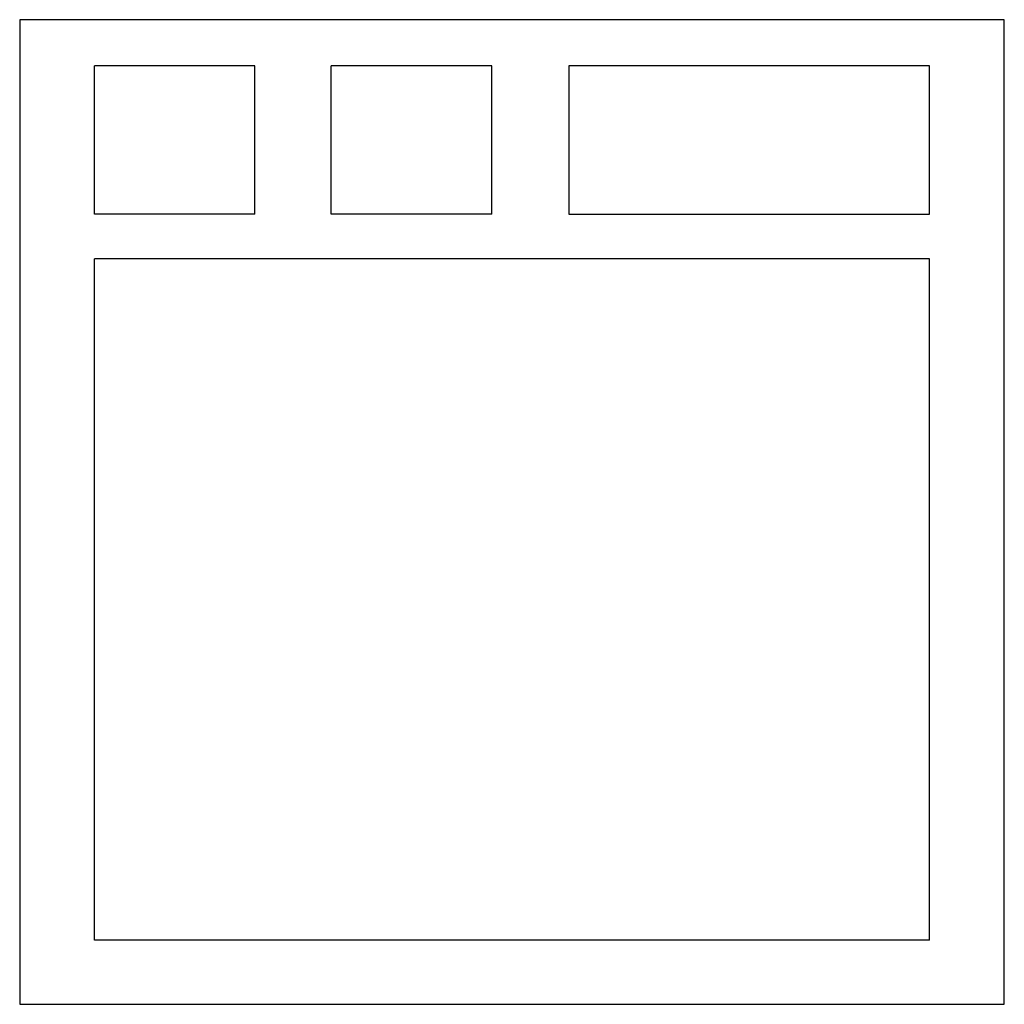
# Model space of a CAD drawing. Extents: x -0.4 to 0.4, y -0.8 to 0.
import ezdxf

# ---------------------------------------------------------------- set-up
doc = ezdxf.new("R2010")
doc.units = 0
doc.header["$MEASUREMENT"] = 0
doc.layers.add('LPS', color=1, linetype='CONTINUOUS')

msp = doc.modelspace()

# ---------------------------------------------------------------- linework, layer by layer
at = {"layer": 'LPS'}
for p, q in [((-0.4, 0), (-0.4, -0.8)), ((0.4, 0), (-0.4, 0)), ((0.4, -0.8), (0.4, 0)), ((-0.3393, -0.15805), (-0.3393, -0.03746)), ((-0.20891, -0.03746), (-0.3393, -0.03746)), ((-0.20891, -0.15805), (-0.20891, -0.03746)), ((-0.0165, -0.03746), (-0.14689, -0.03746)), ((-0.14689, -0.15805), (-0.14689, -0.03746)), ((-0.0165, -0.15805), (-0.0165, -0.03746)), ((0.3393, -0.03746), (0.04623, -0.03746)), ((0.04623, -0.03746), (0.04623, -0.15813)), ((0.3393, -0.15805), (0.3393, -0.03746)), ((-0.20891, -0.15805), (-0.3393, -0.15805)), ((-0.0165, -0.15805), (-0.14689, -0.15805)), ((0.04623, -0.15813), (0.3393, -0.15805)), ((0.3393, -0.19432), (-0.3393, -0.19432)), ((-0.3393, -0.74795), (-0.3393, -0.19432)), ((0.3393, -0.74795), (0.3393, -0.19432)), ((0.3393, -0.74795), (-0.3393, -0.74795)), ((-0.4, -0.8), (0.4, -0.8))]:
    msp.add_line(p, q, dxfattribs=at)

doc.saveas('drawing.dxf')
